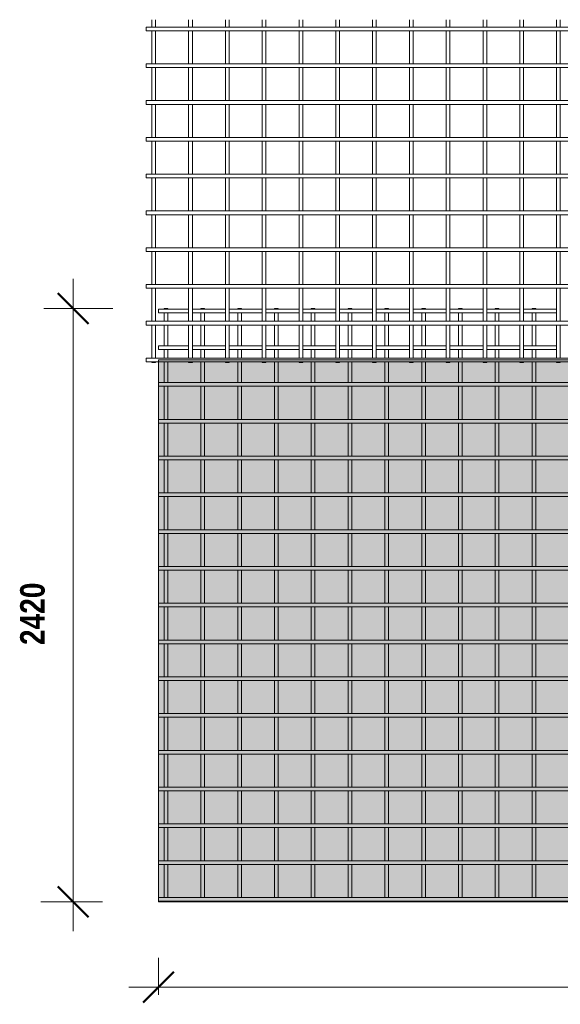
# Model space of a CAD drawing. Header units: millimetres. Extents: x -1089 to 8233, y -667 to 3349.
# Tile 1 of 5: x -1089 to 1114, y -667 to 3349. Entities that reach past the tile are written whole.
import ezdxf

# ---------------------------------------------------------------- set-up
doc = ezdxf.new("R2010")
doc.units = ezdxf.units.MM
for name, color, linetype, lineweight in [('A-ANNO-DIMS', 211, 'Continuous', 9), ('A-ANNO-DIMS-50', 211, 'Continuous', 9), ('A-DETL-GENF', 92, 'Continuous', 18), ('A-DETL-THIN', 151, 'Continuous', 18), ('A-GENM', 13, 'Continuous', 18)]:
    doc.layers.add(name, color=color, linetype=linetype, lineweight=lineweight)
doc.styles.add('TechnicBold', font='techb___.ttf', dxfattribs={"height": 100})
doc.dimstyles.new('Technic_-_DiagonalSlash', dxfattribs={"dimscale": 304.8, "dimtxt": 134.269535, "dimasz": 0.410105, "dimexe": 0.393701, "dimexo": 0.82021, "dimgap": 0.287073, "dimtad": 1, "dimdec": 0, "dimzin": 0, "dimdsep": 46, "dimtxsty": 'TechnicBold', "dimblk1": 'OBLIQUE', "dimblk2": 'OBLIQUE', "dimsah": 1, "dimcen": 0.09, "dimdle": 0.393701, "dimazin": 0, "dimtfac": 1, "dimtdec": 4, "dimtix": 1, "dimtmove": 0, "dimatfit": 3, "dimfxl": 1, "dimtvp": 1, "dimtfill": 1, "dimtolj": 1, "dimtzin": 0, "dimarcsym": 2})

# ---------------------------------------------------------------- blocks, each defined once
blk = doc.blocks.new('United Steel 661 Large Mesh - United Steel 661 Large Mesh-275914-Level 1')
at = {"layer": 'A-GENM'}
for p, q in [((-6036.6, 0), (-6036.6, -2.8)), ((-6021.6, 0), (-6036.6, 0)), ((-6021.6, -2.8), (-6021.6, 0)), ((-5886.6, 0), (-5886.6, -2.8)), ((-5871.6, 0), (-5886.6, 0)), ((-5871.6, -2.8), (-5871.6, 0)), ((-5736.6, 0), (-5736.6, -2.8)), ((-5721.6, 0), (-5736.6, 0)), ((-5721.6, -2.8), (-5721.6, 0)), ((-5586.7, 0), (-5586.7, -2.8)), ((-5571.7, 0), (-5586.7, 0)), ((-5571.7, -2.8), (-5571.7, 0)), ((-5436.7, 0), (-5436.7, -2.8)), ((-5421.7, 0), (-5436.7, 0)), ((-5421.7, -2.8), (-5421.7, 0)), ((-5286.7, 0), (-5286.7, -2.8)), ((-5271.7, 0), (-5286.7, 0)), ((-5271.7, -2.8), (-5271.7, 0)), ((-5136.7, 0), (-5136.7, -2.8)), ((-5121.7, 0), (-5136.7, 0)), ((-5121.7, -2.8), (-5121.7, 0)), ((-4986.7, 0), (-4986.7, -2.8)), ((-4971.7, 0), (-4986.7, 0)), ((-4971.7, -2.8), (-4971.7, 0)), ((-4836.7, 0), (-4836.7, -2.8)), ((-4821.7, 0), (-4836.7, 0)), ((-4821.7, -2.8), (-4821.7, 0)), ((-4686.8, 0), (-4686.8, -2.8)), ((-4671.8, 0), (-4686.8, 0)), ((-4671.8, -2.8), (-4671.8, 0)), ((-4536.8, 0), (-4536.8, -2.8)), ((-4521.8, 0), (-4536.8, 0)), ((-4521.8, -2.8), (-4521.8, 0)), ((-5936.6, -2.8), (-6060, -2.8)), ((-6060, -2.8), (-6060, -17.8)), ((-6060, -17.8), (-5936.6, -17.8)), ((-6036.6, -17.8), (-6036.6, -52.6)), ((-6021.6, -52.6), (-6021.6, -17.8)), ((-5786.6, -2.8), (-5921.3, -2.8)), ((-5921.3, -17.8), (-5786.6, -17.8)), ((-5886.6, -17.7), (-5886.6, -52.7)), ((-5871.6, -52.7), (-5871.6, -17.7)), ((-5636.7, -2.8), (-5771.6, -2.8)), ((-5771.6, -17.8), (-5636.7, -17.8)), ((-5736.6, -17.7), (-5736.6, -52.7)), ((-5721.6, -52.7), (-5721.6, -17.7)), ((-5486.7, -2.8), (-5621.7, -2.8)), ((-5621.7, -17.8), (-5486.7, -17.8)), ((-5586.7, -17.7), (-5586.7, -52.7)), ((-5571.7, -52.7), (-5571.7, -17.7)), ((-5337.2, -2.8), (-5471.7, -2.8)), ((-5471.7, -17.8), (-5337.2, -17.8)), ((-5436.7, -17.7), (-5436.7, -52.7)), ((-5421.7, -52.7), (-5421.7, -17.7)), ((-5186.7, -2.8), (-5321.7, -2.8)), ((-5321.7, -17.8), (-5186.7, -17.8)), ((-5286.7, -17.7), (-5286.7, -52.7)), ((-5271.7, -52.7), (-5271.7, -17.7)), ((-5036.7, -2.8), (-5171.7, -2.8)), ((-5171.7, -17.8), (-5036.7, -17.8)), ((-5136.7, -17.7), (-5136.7, -52.7)), ((-5121.7, -52.7), (-5121.7, -17.7)), ((-4886.7, -2.8), (-5021.7, -2.8)), ((-5021.7, -17.8), (-4886.7, -17.8)), ((-4986.7, -17.7), (-4986.7, -52.7)), ((-4971.7, -52.7), (-4971.7, -17.7)), ((-4736.8, -2.8), (-4871.7, -2.8)), ((-4871.7, -17.8), (-4736.8, -17.8)), ((-4836.7, -17.7), (-4836.7, -52.7)), ((-4821.7, -52.7), (-4821.7, -17.7)), ((-4586.8, -2.8), (-4721.8, -2.8)), ((-4721.8, -17.8), (-4586.8, -17.8)), ((-4686.8, -17.7), (-4686.8, -52.7)), ((-4671.8, -52.7), (-4671.8, -17.7)), ((-4436.8, -2.8), (-4571.8, -2.8)), ((-4571.8, -17.8), (-4436.8, -17.8)), ((-4536.8, -17.7), (-4536.8, -52.7)), ((-4521.8, -52.7), (-4521.8, -17.7)), ((-6036.6, -67.6), (-6036.6, -152.7)), ((-6021.6, -152.7), (-6021.6, -67.6)), ((-5886.6, -67.6), (-5886.6, -152.7)), ((-5871.6, -152.7), (-5871.6, -67.6)), ((-5736.6, -67.6), (-5736.6, -152.8)), ((-5721.6, -152.8), (-5721.6, -67.6)), ((-5586.7, -67.6), (-5586.7, -152.8)), ((-5571.7, -152.8), (-5571.7, -67.6)), ((-5436.7, -67.6), (-5436.7, -152.8)), ((-5421.7, -152.8), (-5421.7, -67.6)), ((-5286.7, -67.6), (-5286.7, -152.8)), ((-5271.7, -152.8), (-5271.7, -67.6)), ((-5136.7, -67.6), (-5136.7, -152.8)), ((-5121.7, -152.8), (-5121.7, -67.6)), ((-4986.7, -67.6), (-4986.7, -152.8)), ((-4971.7, -152.8), (-4971.7, -67.6)), ((-4836.7, -67.6), (-4836.7, -152.8)), ((-4821.7, -152.8), (-4821.7, -67.6)), ((-4686.8, -67.6), (-4686.8, -152.8)), ((-4671.8, -152.8), (-4671.8, -67.6)), ((-4536.8, -67.6), (-4536.8, -152.8)), ((-4521.8, -152.8), (-4521.8, -67.6)), ((-5936.6, -152.7), (-6060, -152.7)), ((-6060, -152.7), (-6060, -167.7)), ((-5786.6, -152.7), (-5921.3, -152.7)), ((-5636.7, -152.7), (-5771.6, -152.7)), ((-5486.7, -152.7), (-5621.7, -152.7)), ((-5337.2, -152.7), (-5471.7, -152.7)), ((-5186.7, -152.7), (-5321.7, -152.7)), ((-5036.7, -152.7), (-5171.7, -152.7)), ((-4886.7, -152.7), (-5021.7, -152.7)), ((-4736.8, -152.7), (-4871.7, -152.7)), ((-4586.8, -152.7), (-4721.8, -152.7)), ((-4436.8, -152.7), (-4571.8, -152.7)), ((-6060, -167.7), (-5936.6, -167.7)), ((-6036.6, -167.7), (-6036.6, -202.6)), ((-6021.6, -202.6), (-6021.6, -167.7)), ((-5921.3, -167.7), (-5786.6, -167.7)), ((-5886.6, -167.7), (-5886.6, -202.6)), ((-5871.6, -202.6), (-5871.6, -167.7)), ((-5771.6, -167.7), (-5636.7, -167.7)), ((-5736.6, -167.7), (-5736.6, -202.6)), ((-5721.6, -202.6), (-5721.6, -167.7)), ((-5621.7, -167.7), (-5486.7, -167.7)), ((-5586.7, -167.7), (-5586.7, -202.7)), ((-5571.7, -202.7), (-5571.7, -167.7)), ((-5471.7, -167.7), (-5337.2, -167.7)), ((-5436.7, -167.7), (-5436.7, -202.7)), ((-5421.7, -202.7), (-5421.7, -167.7)), ((-5321.7, -167.7), (-5186.7, -167.7)), ((-5286.7, -167.7), (-5286.7, -202.7)), ((-5271.7, -202.7), (-5271.7, -167.7)), ((-5171.7, -167.7), (-5036.7, -167.7)), ((-5136.7, -167.7), (-5136.7, -202.7)), ((-5121.7, -202.7), (-5121.7, -167.7)), ((-5021.7, -167.7), (-4886.7, -167.7)), ((-4986.7, -167.7), (-4986.7, -202.7)), ((-4971.7, -202.7), (-4971.7, -167.7)), ((-4871.7, -167.7), (-4736.8, -167.7)), ((-4836.7, -167.7), (-4836.7, -202.7)), ((-4821.7, -202.7), (-4821.7, -167.7)), ((-4721.8, -167.7), (-4586.8, -167.7)), ((-4686.8, -167.7), (-4686.8, -202.7)), ((-4671.8, -202.7), (-4671.8, -167.7)), ((-4571.8, -167.7), (-4436.8, -167.7)), ((-4536.8, -167.7), (-4536.8, -202.7)), ((-4521.8, -202.7), (-4521.8, -167.7)), ((-6036.6, -217.6), (-6036.6, -302.7)), ((-6021.6, -302.7), (-6021.6, -217.6)), ((-5886.6, -217.6), (-5886.6, -302.7)), ((-5871.6, -302.7), (-5871.6, -217.6)), ((-5736.6, -217.6), (-5736.6, -302.7)), ((-5721.6, -302.7), (-5721.6, -217.6)), ((-5586.7, -217.6), (-5586.7, -302.7)), ((-5571.7, -302.7), (-5571.7, -217.6)), ((-5436.7, -217.6), (-5436.7, -302.8)), ((-5421.7, -302.8), (-5421.7, -217.6)), ((-5286.7, -217.6), (-5286.7, -302.8)), ((-5271.7, -302.8), (-5271.7, -217.6)), ((-5136.7, -217.6), (-5136.7, -302.8)), ((-5121.7, -302.8), (-5121.7, -217.6)), ((-4986.7, -217.6), (-4986.7, -302.8)), ((-4971.7, -302.8), (-4971.7, -217.6)), ((-4836.7, -217.6), (-4836.7, -302.8)), ((-4821.7, -302.8), (-4821.7, -217.6)), ((-4686.8, -217.6), (-4686.8, -302.8)), ((-4671.8, -302.8), (-4671.8, -217.6)), ((-4536.8, -217.6), (-4536.8, -302.8)), ((-4521.8, -302.8), (-4521.8, -217.6)), ((-250.1, -302.7), (-6060, -302.7)), ((-6060, -302.7), (-6060, -317.7)), ((-6060, -317.7), (-250.1, -317.7)), ((-6036.6, -317.7), (-6036.6, -452.7)), ((-6021.6, -452.7), (-6021.6, -317.7)), ((-5886.6, -317.7), (-5886.6, -452.7)), ((-5871.6, -452.7), (-5871.6, -317.7)), ((-5736.6, -317.7), (-5736.6, -452.7)), ((-5721.6, -452.7), (-5721.6, -317.7)), ((-5586.7, -317.7), (-5586.7, -452.7)), ((-5571.7, -452.7), (-5571.7, -317.7)), ((-5436.7, -317.7), (-5436.7, -452.7)), ((-5421.7, -452.7), (-5421.7, -317.7)), ((-5286.7, -317.7), (-5286.7, -452.7)), ((-5271.7, -452.7), (-5271.7, -317.7)), ((-5136.7, -317.7), (-5136.7, -452.8)), ((-5121.7, -452.8), (-5121.7, -317.7)), ((-4986.7, -317.7), (-4986.7, -452.8)), ((-4971.7, -452.8), (-4971.7, -317.7)), ((-4836.7, -317.7), (-4836.7, -452.8)), ((-4821.7, -452.8), (-4821.7, -317.7)), ((-4686.8, -317.7), (-4686.8, -452.8)), ((-4671.8, -452.8), (-4671.8, -317.7)), ((-4536.8, -317.7), (-4536.8, -452.8)), ((-4521.8, -452.8), (-4521.8, -317.7)), ((-250.1, -452.7), (-6060, -452.7)), ((-6060, -452.7), (-6060, -467.7)), ((-6060, -467.7), (-250.1, -467.7)), ((-6036.6, -467.7), (-6036.6, -602.7)), ((-6021.6, -602.7), (-6021.6, -467.7)), ((-5886.6, -467.7), (-5886.6, -602.7)), ((-5871.6, -602.7), (-5871.6, -467.7)), ((-5736.6, -467.7), (-5736.6, -602.7)), ((-5721.6, -602.7), (-5721.6, -467.7)), ((-5586.7, -467.7), (-5586.7, -602.7)), ((-5571.7, -602.7), (-5571.7, -467.7)), ((-5436.7, -467.7), (-5436.7, -602.7)), ((-5421.7, -602.7), (-5421.7, -467.7)), ((-5286.7, -467.7), (-5286.7, -602.7)), ((-5271.7, -602.7), (-5271.7, -467.7)), ((-5136.7, -467.7), (-5136.7, -602.7)), ((-5121.7, -602.7), (-5121.7, -467.7)), ((-4986.7, -467.7), (-4986.7, -602.7)), ((-4971.7, -602.7), (-4971.7, -467.7)), ((-4836.7, -467.7), (-4836.7, -602.8)), ((-4821.7, -602.8), (-4821.7, -467.7)), ((-4686.8, -467.7), (-4686.8, -602.8)), ((-4671.8, -602.8), (-4671.8, -467.7)), ((-4536.8, -467.7), (-4536.8, -602.8)), ((-4521.8, -602.8), (-4521.8, -467.7)), ((-250.1, -602.7), (-6060, -602.7)), ((-6060, -602.7), (-6060, -617.7)), ((-6060, -617.7), (-250.1, -617.7)), ((-6036.6, -617.7), (-6036.6, -752.7)), ((-6021.6, -752.7), (-6021.6, -617.7)), ((-5886.6, -617.7), (-5886.6, -752.7)), ((-5871.6, -752.7), (-5871.6, -617.7)), ((-5736.6, -617.7), (-5736.6, -752.7)), ((-5721.6, -752.7), (-5721.6, -617.7)), ((-5586.7, -617.7), (-5586.7, -752.7)), ((-5571.7, -752.7), (-5571.7, -617.7)), ((-5436.7, -617.7), (-5436.7, -752.7)), ((-5421.7, -752.7), (-5421.7, -617.7)), ((-5286.7, -617.7), (-5286.7, -752.7)), ((-5271.7, -752.7), (-5271.7, -617.7)), ((-5136.7, -617.7), (-5136.7, -752.7)), ((-5121.7, -752.7), (-5121.7, -617.7)), ((-4986.7, -617.7), (-4986.7, -752.7)), ((-4971.7, -752.7), (-4971.7, -617.7)), ((-4836.7, -617.6), (-4836.7, -752.7)), ((-4821.7, -752.7), (-4821.7, -617.6)), ((-4686.8, -617.6), (-4686.8, -752.7)), ((-4671.8, -752.7), (-4671.8, -617.6)), ((-4536.8, -617.6), (-4536.8, -752.8)), ((-4521.8, -752.8), (-4521.8, -617.6)), ((-250.1, -752.7), (-6060, -752.7)), ((-6060, -752.7), (-6060, -767.7)), ((-6060, -767.7), (-250.1, -767.7)), ((-6036.6, -767.7), (-6036.6, -902.7)), ((-6021.6, -902.7), (-6021.6, -767.7)), ((-5886.6, -767.7), (-5886.6, -902.7)), ((-5871.6, -902.7), (-5871.6, -767.7)), ((-5736.6, -767.7), (-5736.6, -902.7)), ((-5721.6, -902.7), (-5721.6, -767.7)), ((-5586.7, -767.7), (-5586.7, -902.7)), ((-5571.7, -902.7), (-5571.7, -767.7)), ((-5436.7, -767.7), (-5436.7, -902.7)), ((-5421.7, -902.7), (-5421.7, -767.7)), ((-5286.7, -767.7), (-5286.7, -902.7)), ((-5271.7, -902.7), (-5271.7, -767.7)), ((-5136.7, -767.6), (-5136.7, -902.7)), ((-5121.7, -902.7), (-5121.7, -767.6)), ((-4986.7, -767.6), (-4986.7, -902.7)), ((-4971.7, -902.7), (-4971.7, -767.6)), ((-4836.7, -767.6), (-4836.7, -902.7)), ((-4821.7, -902.7), (-4821.7, -767.6)), ((-4686.8, -767.6), (-4686.8, -902.7)), ((-4671.8, -902.7), (-4671.8, -767.6)), ((-4536.8, -767.6), (-4536.8, -902.7)), ((-4521.8, -902.7), (-4521.8, -767.6)), ((-250.1, -902.7), (-6060, -902.7)), ((-6060, -902.7), (-6060, -917.7)), ((-6060, -917.7), (-250.1, -917.7)), ((-6036.6, -917.7), (-6036.6, -1052.7)), ((-6021.6, -1052.7), (-6021.6, -917.7)), ((-5886.6, -917.7), (-5886.6, -1052.7)), ((-5871.6, -1052.7), (-5871.6, -917.7)), ((-5736.6, -917.7), (-5736.6, -1052.7)), ((-5721.6, -1052.7), (-5721.6, -917.7)), ((-5586.7, -917.7), (-5586.7, -1052.7)), ((-5571.7, -1052.7), (-5571.7, -917.7)), ((-5436.7, -917.6), (-5436.7, -1052.7)), ((-5421.7, -1052.7), (-5421.7, -917.6)), ((-5286.7, -917.6), (-5286.7, -1052.7)), ((-5271.7, -1052.7), (-5271.7, -917.6)), ((-5136.7, -917.6), (-5136.7, -1052.7)), ((-5121.7, -1052.7), (-5121.7, -917.6)), ((-4986.7, -917.6), (-4986.7, -1052.7)), ((-4971.7, -1052.7), (-4971.7, -917.6)), ((-4836.7, -917.6), (-4836.7, -1052.7)), ((-4821.7, -1052.7), (-4821.7, -917.6)), ((-4686.8, -917.6), (-4686.8, -1052.7)), ((-4671.8, -1052.7), (-4671.8, -917.6)), ((-4536.8, -917.6), (-4536.8, -1052.7)), ((-4521.8, -1052.7), (-4521.8, -917.6)), ((-250.1, -1052.7), (-6060, -1052.7)), ((-6060, -1052.7), (-6060, -1067.7)), ((-6060, -1067.7), (-250.1, -1067.7)), ((-6036.6, -1067.7), (-6036.6, -1202.6)), ((-6021.6, -1202.6), (-6021.6, -1067.7)), ((-5886.6, -1067.7), (-5886.6, -1202.7)), ((-5871.6, -1202.7), (-5871.6, -1067.7)), ((-5736.6, -1067.6), (-5736.6, -1202.7)), ((-5721.6, -1202.7), (-5721.6, -1067.6)), ((-5586.7, -1067.6), (-5586.7, -1202.7)), ((-5571.7, -1202.7), (-5571.7, -1067.6)), ((-5436.7, -1067.6), (-5436.7, -1202.7)), ((-5421.7, -1202.7), (-5421.7, -1067.6)), ((-5286.7, -1067.6), (-5286.7, -1202.7)), ((-5271.7, -1202.7), (-5271.7, -1067.6)), ((-5136.7, -1067.6), (-5136.7, -1202.7)), ((-5121.7, -1202.7), (-5121.7, -1067.6)), ((-4986.7, -1067.6), (-4986.7, -1202.7)), ((-4971.7, -1202.7), (-4971.7, -1067.6)), ((-4836.7, -1067.6), (-4836.7, -1202.7)), ((-4821.7, -1202.7), (-4821.7, -1067.6)), ((-4686.8, -1067.6), (-4686.8, -1202.7)), ((-4671.8, -1202.7), (-4671.8, -1067.6)), ((-4536.8, -1067.6), (-4536.8, -1202.7)), ((-4521.8, -1202.7), (-4521.8, -1067.6)), ((-250.1, -1202.6), (-6060, -1202.6)), ((-6060, -1202.6), (-6060, -1217.6)), ((-6060, -1217.6), (-250.1, -1217.6)), ((-6036.6, -1217.6), (-6036.6, -1352.6)), ((-6021.6, -1352.6), (-6021.6, -1217.6)), ((-5886.6, -1217.6), (-5886.6, -1352.6)), ((-5871.6, -1352.6), (-5871.6, -1217.6)), ((-5736.6, -1217.6), (-5736.6, -1352.6)), ((-5721.6, -1352.6), (-5721.6, -1217.6)), ((-5586.7, -1217.6), (-5586.7, -1352.7)), ((-5571.7, -1352.7), (-5571.7, -1217.6)), ((-5436.7, -1217.6), (-5436.7, -1352.7)), ((-5421.7, -1352.7), (-5421.7, -1217.6)), ((-5286.7, -1217.6), (-5286.7, -1352.7)), ((-5271.7, -1352.7), (-5271.7, -1217.6)), ((-5136.7, -1217.6), (-5136.7, -1352.7)), ((-5121.7, -1352.7), (-5121.7, -1217.6)), ((-4986.7, -1217.6), (-4986.7, -1352.7)), ((-4971.7, -1352.7), (-4971.7, -1217.6)), ((-4836.7, -1217.6), (-4836.7, -1352.7)), ((-4821.7, -1352.7), (-4821.7, -1217.6)), ((-4686.8, -1217.6), (-4686.8, -1352.7)), ((-4671.8, -1352.7), (-4671.8, -1217.6)), ((-4536.8, -1217.6), (-4536.8, -1352.7)), ((-4521.8, -1352.7), (-4521.8, -1217.6)), ((-250.1, -1352.6), (-6060, -1352.6)), ((-6060, -1352.6), (-6060, -1367.6)), ((-6060, -1367.6), (-250.1, -1367.6)), ((-6036.6, -1367.6), (-6036.6, -1502.6)), ((-6021.6, -1502.6), (-6021.6, -1367.6)), ((-5886.6, -1367.6), (-5886.6, -1502.6)), ((-5871.6, -1502.6), (-5871.6, -1367.6)), ((-5736.6, -1367.6), (-5736.6, -1502.6)), ((-5721.6, -1502.6), (-5721.6, -1367.6)), ((-5586.7, -1367.6), (-5586.7, -1502.6)), ((-5571.7, -1502.6), (-5571.7, -1367.6)), ((-5436.7, -1367.6), (-5436.7, -1502.6)), ((-5421.7, -1502.6), (-5421.7, -1367.6)), ((-5286.7, -1367.6), (-5286.7, -1502.7)), ((-5271.7, -1502.7), (-5271.7, -1367.6)), ((-5136.7, -1367.6), (-5136.7, -1502.7)), ((-5121.7, -1502.7), (-5121.7, -1367.6)), ((-4986.7, -1367.6), (-4986.7, -1502.7)), ((-4971.7, -1502.7), (-4971.7, -1367.6)), ((-4836.7, -1367.6), (-4836.7, -1502.7)), ((-4821.7, -1502.7), (-4821.7, -1367.6)), ((-4686.8, -1367.6), (-4686.8, -1502.7)), ((-4671.8, -1502.7), (-4671.8, -1367.6)), ((-4536.8, -1367.6), (-4536.8, -1502.7)), ((-4521.8, -1502.7), (-4521.8, -1367.6)), ((-250.1, -1502.6), (-6060, -1502.6)), ((-6060, -1502.6), (-6060, -1517.6)), ((-6060, -1517.6), (-250.1, -1517.6)), ((-6036.6, -1517.6), (-6036.6, -1652.6)), ((-6021.6, -1652.6), (-6021.6, -1517.6)), ((-5886.6, -1517.6), (-5886.6, -1652.6)), ((-5871.6, -1652.6), (-5871.6, -1517.6)), ((-5736.6, -1517.6), (-5736.6, -1652.6)), ((-5721.6, -1652.6), (-5721.6, -1517.6)), ((-5586.7, -1517.6), (-5586.7, -1652.6)), ((-5571.7, -1652.6), (-5571.7, -1517.6)), ((-5436.7, -1517.6), (-5436.7, -1652.6)), ((-5421.7, -1652.6), (-5421.7, -1517.6)), ((-5286.7, -1517.6), (-5286.7, -1652.6)), ((-5271.7, -1652.6), (-5271.7, -1517.6)), ((-5136.7, -1517.6), (-5136.7, -1652.6)), ((-5121.7, -1652.6), (-5121.7, -1517.6)), ((-4986.7, -1517.6), (-4986.7, -1652.7)), ((-4971.7, -1652.7), (-4971.7, -1517.6)), ((-4836.7, -1517.6), (-4836.7, -1652.7)), ((-4821.7, -1652.7), (-4821.7, -1517.6)), ((-4686.8, -1517.6), (-4686.8, -1652.7)), ((-4671.8, -1652.7), (-4671.8, -1517.6)), ((-4536.8, -1517.6), (-4536.8, -1652.7)), ((-4521.8, -1652.7), (-4521.8, -1517.6)), ((-250.1, -1652.6), (-6060, -1652.6)), ((-6060, -1652.6), (-6060, -1667.6)), ((-6060, -1667.6), (-250.1, -1667.6)), ((-6036.6, -1667.6), (-6036.6, -1802.6)), ((-6021.6, -1802.6), (-6021.6, -1667.6)), ((-5886.6, -1667.6), (-5886.6, -1802.6)), ((-5871.6, -1802.6), (-5871.6, -1667.6)), ((-5736.6, -1667.6), (-5736.6, -1802.6)), ((-5721.6, -1802.6), (-5721.6, -1667.6)), ((-5586.7, -1667.6), (-5586.7, -1802.6)), ((-5571.7, -1802.6), (-5571.7, -1667.6)), ((-5436.7, -1667.6), (-5436.7, -1802.6)), ((-5421.7, -1802.6), (-5421.7, -1667.6)), ((-5286.7, -1667.6), (-5286.7, -1802.6)), ((-5271.7, -1802.6), (-5271.7, -1667.6)), ((-5136.7, -1667.6), (-5136.7, -1802.6)), ((-5121.7, -1802.6), (-5121.7, -1667.6)), ((-4986.7, -1667.6), (-4986.7, -1802.6)), ((-4971.7, -1802.6), (-4971.7, -1667.6)), ((-4836.7, -1667.6), (-4836.7, -1802.6)), ((-4821.7, -1802.6), (-4821.7, -1667.6)), ((-4686.8, -1667.6), (-4686.8, -1802.7)), ((-4671.8, -1802.7), (-4671.8, -1667.6)), ((-4536.8, -1667.5), (-4536.8, -1802.7)), ((-4521.8, -1802.7), (-4521.8, -1667.5)), ((-250.1, -1802.6), (-6060, -1802.6)), ((-6060, -1802.6), (-6060, -1817.6)), ((-6060, -1817.6), (-250.1, -1817.6)), ((-6036.6, -1817.6), (-6036.6, -1952.6)), ((-6021.6, -1952.6), (-6021.6, -1817.6)), ((-5886.6, -1817.6), (-5886.6, -1952.6)), ((-5871.6, -1952.6), (-5871.6, -1817.6)), ((-5736.6, -1817.6), (-5736.6, -1952.6)), ((-5721.6, -1952.6), (-5721.6, -1817.6)), ((-5586.7, -1817.6), (-5586.7, -1952.6)), ((-5571.7, -1952.6), (-5571.7, -1817.6)), ((-5436.7, -1817.6), (-5436.7, -1952.6)), ((-5421.7, -1952.6), (-5421.7, -1817.6)), ((-5286.7, -1817.6), (-5286.7, -1952.6)), ((-5271.7, -1952.6), (-5271.7, -1817.6)), ((-5136.7, -1817.6), (-5136.7, -1952.6)), ((-5121.7, -1952.6), (-5121.7, -1817.6)), ((-4986.7, -1817.5), (-4986.7, -1952.6)), ((-4971.7, -1952.6), (-4971.7, -1817.5)), ((-4836.7, -1817.5), (-4836.7, -1952.6)), ((-4821.7, -1952.6), (-4821.7, -1817.5)), ((-4686.8, -1817.5), (-4686.8, -1952.6)), ((-4671.8, -1952.6), (-4671.8, -1817.5)), ((-4536.8, -1817.5), (-4536.8, -1952.6)), ((-4521.8, -1952.6), (-4521.8, -1817.5)), ((-250.1, -1952.6), (-6060, -1952.6)), ((-6060, -1952.6), (-6060, -1967.6)), ((-6060, -1967.6), (-250.1, -1967.6)), ((-6036.6, -1967.6), (-6036.6, -2102.6)), ((-6021.6, -2102.6), (-6021.6, -1967.6)), ((-5886.6, -1967.6), (-5886.6, -2102.6)), ((-5871.6, -2102.6), (-5871.6, -1967.6)), ((-5736.6, -1967.6), (-5736.6, -2102.6)), ((-5721.6, -2102.6), (-5721.6, -1967.6)), ((-5586.7, -1967.6), (-5586.7, -2102.6)), ((-5571.7, -2102.6), (-5571.7, -1967.6)), ((-5436.7, -1967.6), (-5436.7, -2102.6)), ((-5421.7, -2102.6), (-5421.7, -1967.6)), ((-5286.7, -1967.5), (-5286.7, -2102.6)), ((-5271.7, -2102.6), (-5271.7, -1967.5)), ((-5136.7, -1967.5), (-5136.7, -2102.6)), ((-5121.7, -2102.6), (-5121.7, -1967.5)), ((-4986.7, -1967.5), (-4986.7, -2102.6)), ((-4971.7, -2102.6), (-4971.7, -1967.5)), ((-4836.7, -1967.5), (-4836.7, -2102.6)), ((-4821.7, -2102.6), (-4821.7, -1967.5)), ((-4686.8, -1967.5), (-4686.8, -2102.6)), ((-4671.8, -2102.6), (-4671.8, -1967.5)), ((-4536.8, -1967.5), (-4536.8, -2102.6)), ((-4521.8, -2102.6), (-4521.8, -1967.5)), ((-250.1, -2102.6), (-6060, -2102.6)), ((-6060, -2102.6), (-6060, -2117.6)), ((-6060, -2117.6), (-250.1, -2117.6)), ((-6036.6, -2117.6), (-6036.6, -2252.6)), ((-6021.6, -2252.6), (-6021.6, -2117.6)), ((-5886.6, -2117.6), (-5886.6, -2252.6)), ((-5871.6, -2252.6), (-5871.6, -2117.6)), ((-5736.6, -2117.6), (-5736.6, -2252.6)), ((-5721.6, -2252.6), (-5721.6, -2117.6)), ((-5586.7, -2117.5), (-5586.7, -2252.6)), ((-5571.7, -2252.6), (-5571.7, -2117.5)), ((-5436.7, -2117.5), (-5436.7, -2252.6)), ((-5421.7, -2252.6), (-5421.7, -2117.5)), ((-5286.7, -2117.5), (-5286.7, -2252.6)), ((-5271.7, -2252.6), (-5271.7, -2117.5)), ((-5136.7, -2117.5), (-5136.7, -2252.6)), ((-5121.7, -2252.6), (-5121.7, -2117.5)), ((-4986.7, -2117.5), (-4986.7, -2252.6)), ((-4971.7, -2252.6), (-4971.7, -2117.5)), ((-4836.7, -2117.5), (-4836.7, -2252.6)), ((-4821.7, -2252.6), (-4821.7, -2117.5)), ((-4686.8, -2117.5), (-4686.8, -2252.6)), ((-4671.8, -2252.6), (-4671.8, -2117.5)), ((-4536.8, -2117.5), (-4536.8, -2252.6)), ((-4521.8, -2252.6), (-4521.8, -2117.5)), ((-250.1, -2252.6), (-6060, -2252.6)), ((-6060, -2252.6), (-6060, -2267.6)), ((-6060, -2267.6), (-250.1, -2267.6)), ((-6036.6, -2267.6), (-6036.6, -2402.5)), ((-6021.6, -2402.5), (-6021.6, -2267.6)), ((-5886.6, -2267.5), (-5886.6, -2402.5)), ((-5871.6, -2402.5), (-5871.6, -2267.5)), ((-5736.6, -2267.5), (-5736.6, -2402.6)), ((-5721.6, -2402.6), (-5721.6, -2267.5)), ((-5586.7, -2267.5), (-5586.7, -2402.6)), ((-5571.7, -2402.6), (-5571.7, -2267.5)), ((-5436.7, -2267.5), (-5436.7, -2402.6)), ((-5421.7, -2402.6), (-5421.7, -2267.5)), ((-5286.7, -2267.5), (-5286.7, -2402.6)), ((-5271.7, -2402.6), (-5271.7, -2267.5)), ((-5136.7, -2267.5), (-5136.7, -2402.6)), ((-5121.7, -2402.6), (-5121.7, -2267.5)), ((-4986.7, -2267.5), (-4986.7, -2402.6)), ((-4971.7, -2402.6), (-4971.7, -2267.5)), ((-4836.7, -2267.5), (-4836.7, -2402.6)), ((-4821.7, -2402.6), (-4821.7, -2267.5)), ((-4686.8, -2267.5), (-4686.8, -2402.6)), ((-4671.8, -2402.6), (-4671.8, -2267.5)), ((-4536.8, -2267.5), (-4536.8, -2402.6)), ((-4521.8, -2402.6), (-4521.8, -2267.5)), ((-250.1, -2402.5), (-6060, -2402.5)), ((-6060, -2402.5), (-6060, -2417.5)), ((-6060, -2417.5), (-250.1, -2417.5)), ((-6036.6, -2417.5), (-6036.6, -2420)), ((-6036.6, -2420), (-6021.6, -2420)), ((-6021.6, -2420), (-6021.6, -2417.5)), ((-5886.6, -2417.5), (-5886.6, -2420)), ((-5886.6, -2420), (-5871.6, -2420)), ((-5871.6, -2420), (-5871.6, -2417.5)), ((-5736.6, -2417.5), (-5736.6, -2420)), ((-5736.6, -2420), (-5721.6, -2420)), ((-5721.6, -2420), (-5721.6, -2417.5)), ((-5586.7, -2417.5), (-5586.7, -2420)), ((-5586.7, -2420), (-5571.7, -2420)), ((-5571.7, -2420), (-5571.7, -2417.5)), ((-5436.7, -2417.5), (-5436.7, -2420)), ((-5436.7, -2420), (-5421.7, -2420)), ((-5421.7, -2420), (-5421.7, -2417.5)), ((-5286.7, -2417.5), (-5286.7, -2420)), ((-5286.7, -2420), (-5271.7, -2420)), ((-5271.7, -2420), (-5271.7, -2417.5)), ((-5136.7, -2417.5), (-5136.7, -2420)), ((-5136.7, -2420), (-5121.7, -2420)), ((-5121.7, -2420), (-5121.7, -2417.5)), ((-4986.7, -2417.5), (-4986.7, -2420)), ((-4986.7, -2420), (-4971.7, -2420)), ((-4971.7, -2420), (-4971.7, -2417.5)), ((-4836.7, -2417.5), (-4836.7, -2420)), ((-4836.7, -2420), (-4821.7, -2420)), ((-4821.7, -2420), (-4821.7, -2417.5)), ((-4686.8, -2417.5), (-4686.8, -2420)), ((-4686.8, -2420), (-4671.8, -2420)), ((-4671.8, -2420), (-4671.8, -2417.5)), ((-4536.8, -2417.5), (-4536.8, -2420)), ((-4536.8, -2420), (-4521.8, -2420)), ((-4521.8, -2420), (-4521.8, -2417.5))]:
    blk.add_line(p, q, dxfattribs=at)
blk = doc.blocks.new('United Steel 661 Large Mesh - United Steel 661 Large Mesh-V1-Level 1')
at = {"layer": 'A-GENM'}
for p, q in [((-6036.6, -1022.4), (-6036.6, -1052.7)), ((-6021.6, -1052.7), (-6021.6, -1022.4)), ((-5886.6, -1022.4), (-5886.6, -1052.7)), ((-5871.6, -1052.7), (-5871.6, -1022.4)), ((-5736.6, -1022.4), (-5736.6, -1052.7)), ((-5721.6, -1052.7), (-5721.6, -1022.4)), ((-5586.7, -1022.4), (-5586.7, -1052.7)), ((-5571.7, -1052.7), (-5571.7, -1022.4)), ((-5436.7, -1022.4), (-5436.7, -1052.7)), ((-5421.7, -1052.7), (-5421.7, -1022.4)), ((-5286.7, -1022.4), (-5286.7, -1052.7)), ((-5271.7, -1052.7), (-5271.7, -1022.4)), ((-5136.7, -1022.4), (-5136.7, -1052.7)), ((-5121.7, -1052.7), (-5121.7, -1022.4)), ((-4986.7, -1022.4), (-4986.7, -1052.7)), ((-4971.7, -1052.7), (-4971.7, -1022.4)), ((-4836.7, -1022.4), (-4836.7, -1052.7)), ((-4821.7, -1052.7), (-4821.7, -1022.4)), ((-4686.8, -1022.4), (-4686.8, -1052.7)), ((-4671.8, -1052.7), (-4671.8, -1022.4)), ((-4536.8, -1022.4), (-4536.8, -1052.7)), ((-4521.8, -1052.7), (-4521.8, -1022.4)), ((-4386.8, -1022.4), (-4386.8, -1052.7)), ((-4371.8, -1052.7), (-4371.8, -1022.4)), ((0, -1052.7), (-6060, -1052.7)), ((-6060, -1052.7), (-6060, -1067.7)), ((-6060, -1067.7), (0, -1067.7)), ((-6036.6, -1067.7), (-6036.6, -1202.6)), ((-6021.6, -1202.6), (-6021.6, -1067.7)), ((-5886.6, -1067.7), (-5886.6, -1202.7)), ((-5871.6, -1202.7), (-5871.6, -1067.7)), ((-5736.6, -1067.6), (-5736.6, -1202.7)), ((-5721.6, -1202.7), (-5721.6, -1067.6)), ((-5586.7, -1067.6), (-5586.7, -1202.7)), ((-5571.7, -1202.7), (-5571.7, -1067.6)), ((-5436.7, -1067.6), (-5436.7, -1202.7)), ((-5421.7, -1202.7), (-5421.7, -1067.6)), ((-5286.7, -1067.6), (-5286.7, -1202.7)), ((-5271.7, -1202.7), (-5271.7, -1067.6)), ((-5136.7, -1067.6), (-5136.7, -1202.7)), ((-5121.7, -1202.7), (-5121.7, -1067.6)), ((-4986.7, -1067.6), (-4986.7, -1202.7)), ((-4971.7, -1202.7), (-4971.7, -1067.6)), ((-4836.7, -1067.6), (-4836.7, -1202.7)), ((-4821.7, -1202.7), (-4821.7, -1067.6)), ((-4686.8, -1067.6), (-4686.8, -1202.7)), ((-4671.8, -1202.7), (-4671.8, -1067.6)), ((-4536.8, -1067.6), (-4536.8, -1202.7)), ((-4521.8, -1202.7), (-4521.8, -1067.6)), ((-4386.8, -1067.6), (-4386.8, -1202.7)), ((-4371.8, -1202.7), (-4371.8, -1067.6)), ((0, -1202.6), (-6060, -1202.6)), ((-6060, -1202.6), (-6060, -1217.6)), ((-6060, -1217.6), (0, -1217.6)), ((-6036.6, -1217.6), (-6036.6, -1352.6)), ((-6021.6, -1352.6), (-6021.6, -1217.6)), ((-5886.6, -1217.6), (-5886.6, -1352.6)), ((-5871.6, -1352.6), (-5871.6, -1217.6)), ((-5736.6, -1217.6), (-5736.6, -1352.6)), ((-5721.6, -1352.6), (-5721.6, -1217.6)), ((-5586.7, -1217.6), (-5586.7, -1352.7)), ((-5571.7, -1352.7), (-5571.7, -1217.6)), ((-5436.7, -1217.6), (-5436.7, -1352.7)), ((-5421.7, -1352.7), (-5421.7, -1217.6)), ((-5286.7, -1217.6), (-5286.7, -1352.7)), ((-5271.7, -1352.7), (-5271.7, -1217.6)), ((-5136.7, -1217.6), (-5136.7, -1352.7)), ((-5121.7, -1352.7), (-5121.7, -1217.6)), ((-4986.7, -1217.6), (-4986.7, -1352.7)), ((-4971.7, -1352.7), (-4971.7, -1217.6)), ((-4836.7, -1217.6), (-4836.7, -1352.7)), ((-4821.7, -1352.7), (-4821.7, -1217.6)), ((-4686.8, -1217.6), (-4686.8, -1352.7)), ((-4671.8, -1352.7), (-4671.8, -1217.6)), ((-4536.8, -1217.6), (-4536.8, -1352.7)), ((-4521.8, -1352.7), (-4521.8, -1217.6)), ((-4386.8, -1217.6), (-4386.8, -1352.7)), ((-4371.8, -1352.7), (-4371.8, -1217.6)), ((-2049.4, -1352.6), (-6060, -1352.6)), ((-6060, -1352.6), (-6060, -1367.6)), ((-6060, -1367.6), (-2064.1, -1367.6)), ((-6036.6, -1367.6), (-6036.6, -1502.6)), ((-6021.6, -1502.6), (-6021.6, -1367.6)), ((-5886.6, -1367.6), (-5886.6, -1502.6)), ((-5871.6, -1502.6), (-5871.6, -1367.6)), ((-5736.6, -1367.6), (-5736.6, -1502.6)), ((-5721.6, -1502.6), (-5721.6, -1367.6)), ((-5586.7, -1367.6), (-5586.7, -1502.6)), ((-5571.7, -1502.6), (-5571.7, -1367.6)), ((-5436.7, -1367.6), (-5436.7, -1502.6)), ((-5421.7, -1502.6), (-5421.7, -1367.6)), ((-5286.7, -1367.6), (-5286.7, -1502.7)), ((-5271.7, -1502.7), (-5271.7, -1367.6)), ((-5136.7, -1367.6), (-5136.7, -1502.7)), ((-5121.7, -1502.7), (-5121.7, -1367.6)), ((-4986.7, -1367.6), (-4986.7, -1502.7)), ((-4971.7, -1502.7), (-4971.7, -1367.6)), ((-4836.7, -1367.6), (-4836.7, -1502.7)), ((-4821.7, -1502.7), (-4821.7, -1367.6)), ((-4686.8, -1367.6), (-4686.8, -1502.7)), ((-4671.8, -1502.7), (-4671.8, -1367.6)), ((-4536.8, -1367.6), (-4536.8, -1502.7)), ((-4521.8, -1502.7), (-4521.8, -1367.6)), ((-4386.8, -1367.6), (-4386.8, -1502.7)), ((-4371.8, -1502.7), (-4371.8, -1367.6)), ((-2135.9, -1502.6), (-6060, -1502.6)), ((-6060, -1502.6), (-6060, -1517.6)), ((-6060, -1517.6), (-2139.4, -1517.6)), ((-6036.6, -1517.6), (-6036.6, -1652.6)), ((-6021.6, -1652.6), (-6021.6, -1517.6)), ((-5886.6, -1517.6), (-5886.6, -1652.6)), ((-5871.6, -1652.6), (-5871.6, -1517.6)), ((-5736.6, -1517.6), (-5736.6, -1652.6)), ((-5721.6, -1652.6), (-5721.6, -1517.6)), ((-5586.7, -1517.6), (-5586.7, -1652.6)), ((-5571.7, -1652.6), (-5571.7, -1517.6)), ((-5436.7, -1517.6), (-5436.7, -1652.6)), ((-5421.7, -1652.6), (-5421.7, -1517.6)), ((-5286.7, -1517.6), (-5286.7, -1652.6)), ((-5271.7, -1652.6), (-5271.7, -1517.6)), ((-5136.7, -1517.6), (-5136.7, -1652.6)), ((-5121.7, -1652.6), (-5121.7, -1517.6)), ((-4986.7, -1517.6), (-4986.7, -1652.7)), ((-4971.7, -1652.7), (-4971.7, -1517.6)), ((-4836.7, -1517.6), (-4836.7, -1652.7)), ((-4821.7, -1652.7), (-4821.7, -1517.6)), ((-4686.8, -1517.6), (-4686.8, -1652.7)), ((-4671.8, -1652.7), (-4671.8, -1517.6)), ((-4536.8, -1517.6), (-4536.8, -1652.7)), ((-4521.8, -1652.7), (-4521.8, -1517.6)), ((-4386.8, -1517.6), (-4386.8, -1652.7)), ((-4371.8, -1652.7), (-4371.8, -1517.6)), ((-2131.8, -1652.6), (-6060, -1652.6)), ((-6060, -1652.6), (-6060, -1667.6)), ((-6060, -1667.6), (-2127.2, -1667.6)), ((-6036.6, -1667.6), (-6036.6, -1802.6)), ((-6021.6, -1802.6), (-6021.6, -1667.6)), ((-5886.6, -1667.6), (-5886.6, -1802.6)), ((-5871.6, -1802.6), (-5871.6, -1667.6)), ((-5736.6, -1667.6), (-5736.6, -1802.6)), ((-5721.6, -1802.6), (-5721.6, -1667.6)), ((-5586.7, -1667.6), (-5586.7, -1802.6)), ((-5571.7, -1802.6), (-5571.7, -1667.6)), ((-5436.7, -1667.6), (-5436.7, -1802.6)), ((-5421.7, -1802.6), (-5421.7, -1667.6)), ((-5286.7, -1667.6), (-5286.7, -1802.6)), ((-5271.7, -1802.6), (-5271.7, -1667.6)), ((-5136.7, -1667.6), (-5136.7, -1802.6)), ((-5121.7, -1802.6), (-5121.7, -1667.6)), ((-4986.7, -1667.6), (-4986.7, -1802.6)), ((-4971.7, -1802.6), (-4971.7, -1667.6)), ((-4836.7, -1667.6), (-4836.7, -1802.6)), ((-4821.7, -1802.6), (-4821.7, -1667.6)), ((-4686.8, -1667.6), (-4686.8, -1802.7)), ((-4671.8, -1802.7), (-4671.8, -1667.6)), ((-4536.8, -1667.5), (-4536.8, -1802.7)), ((-4521.8, -1802.7), (-4521.8, -1667.5)), ((-4386.8, -1667.5), (-4386.8, -1802.7)), ((-4371.8, -1802.7), (-4371.8, -1667.5)), ((-2032.7, -1802.6), (-6060, -1802.6)), ((-6060, -1802.6), (-6060, -1817.6)), ((-6060, -1817.6), (-2014.4, -1817.6)), ((-6036.6, -1817.6), (-6036.6, -1952.6)), ((-6021.6, -1952.6), (-6021.6, -1817.6)), ((-5886.6, -1817.6), (-5886.6, -1952.6)), ((-5871.6, -1952.6), (-5871.6, -1817.6)), ((-5736.6, -1817.6), (-5736.6, -1952.6)), ((-5721.6, -1952.6), (-5721.6, -1817.6)), ((-5586.7, -1817.6), (-5586.7, -1952.6)), ((-5571.7, -1952.6), (-5571.7, -1817.6)), ((-5436.7, -1817.6), (-5436.7, -1952.6)), ((-5421.7, -1952.6), (-5421.7, -1817.6)), ((-5286.7, -1817.6), (-5286.7, -1952.6)), ((-5271.7, -1952.6), (-5271.7, -1817.6)), ((-5136.7, -1817.6), (-5136.7, -1952.6)), ((-5121.7, -1952.6), (-5121.7, -1817.6)), ((-4986.7, -1817.5), (-4986.7, -1952.6)), ((-4971.7, -1952.6), (-4971.7, -1817.5)), ((-4836.7, -1817.5), (-4836.7, -1952.6)), ((-4821.7, -1952.6), (-4821.7, -1817.5)), ((-4686.8, -1817.5), (-4686.8, -1952.6)), ((-4671.8, -1952.6), (-4671.8, -1817.5)), ((-4536.8, -1817.5), (-4536.8, -1952.6)), ((-4521.8, -1952.6), (-4521.8, -1817.5)), ((-4386.8, -1817.5), (-4386.8, -1952.7)), ((-4371.8, -1952.7), (-4371.8, -1817.5)), ((0, -1952.6), (-6060, -1952.6)), ((-6060, -1952.6), (-6060, -1967.6)), ((-6060, -1967.6), (0, -1967.6)), ((-6036.6, -1967.6), (-6036.6, -2102.6)), ((-6021.6, -2102.6), (-6021.6, -1967.6)), ((-5886.6, -1967.6), (-5886.6, -2102.6)), ((-5871.6, -2102.6), (-5871.6, -1967.6)), ((-5736.6, -1967.6), (-5736.6, -2102.6)), ((-5721.6, -2102.6), (-5721.6, -1967.6)), ((-5586.7, -1967.6), (-5586.7, -2102.6)), ((-5571.7, -2102.6), (-5571.7, -1967.6)), ((-5436.7, -1967.6), (-5436.7, -2102.6)), ((-5421.7, -2102.6), (-5421.7, -1967.6)), ((-5286.7, -1967.5), (-5286.7, -2102.6)), ((-5271.7, -2102.6), (-5271.7, -1967.5)), ((-5136.7, -1967.5), (-5136.7, -2102.6)), ((-5121.7, -2102.6), (-5121.7, -1967.5)), ((-4986.7, -1967.5), (-4986.7, -2102.6)), ((-4971.7, -2102.6), (-4971.7, -1967.5)), ((-4836.7, -1967.5), (-4836.7, -2102.6)), ((-4821.7, -2102.6), (-4821.7, -1967.5)), ((-4686.8, -1967.5), (-4686.8, -2102.6)), ((-4671.8, -2102.6), (-4671.8, -1967.5)), ((-4536.8, -1967.5), (-4536.8, -2102.6)), ((-4521.8, -2102.6), (-4521.8, -1967.5)), ((-4386.8, -1967.5), (-4386.8, -2102.6)), ((-4371.8, -2102.6), (-4371.8, -1967.5)), ((0, -2102.6), (-6060, -2102.6)), ((-6060, -2102.6), (-6060, -2117.6)), ((-6060, -2117.6), (0, -2117.6)), ((-6036.6, -2117.6), (-6036.6, -2252.6)), ((-6021.6, -2252.6), (-6021.6, -2117.6)), ((-5886.6, -2117.6), (-5886.6, -2252.6)), ((-5871.6, -2252.6), (-5871.6, -2117.6)), ((-5736.6, -2117.6), (-5736.6, -2252.6)), ((-5721.6, -2252.6), (-5721.6, -2117.6)), ((-5586.7, -2117.5), (-5586.7, -2252.6)), ((-5571.7, -2252.6), (-5571.7, -2117.5)), ((-5436.7, -2117.5), (-5436.7, -2252.6)), ((-5421.7, -2252.6), (-5421.7, -2117.5)), ((-5286.7, -2117.5), (-5286.7, -2252.6)), ((-5271.7, -2252.6), (-5271.7, -2117.5)), ((-5136.7, -2117.5), (-5136.7, -2252.6)), ((-5121.7, -2252.6), (-5121.7, -2117.5)), ((-4986.7, -2117.5), (-4986.7, -2252.6)), ((-4971.7, -2252.6), (-4971.7, -2117.5)), ((-4836.7, -2117.5), (-4836.7, -2252.6)), ((-4821.7, -2252.6), (-4821.7, -2117.5)), ((-4686.8, -2117.5), (-4686.8, -2252.6)), ((-4671.8, -2252.6), (-4671.8, -2117.5)), ((-4536.8, -2117.5), (-4536.8, -2252.6)), ((-4521.8, -2252.6), (-4521.8, -2117.5)), ((-4386.8, -2117.5), (-4386.8, -2252.6)), ((-4371.8, -2252.6), (-4371.8, -2117.5)), ((0, -2252.6), (-6060, -2252.6)), ((-6060, -2252.6), (-6060, -2267.6)), ((-6060, -2267.6), (0, -2267.6)), ((-6036.6, -2267.6), (-6036.6, -2402.5)), ((-6021.6, -2402.5), (-6021.6, -2267.6)), ((-5886.6, -2267.5), (-5886.6, -2402.5)), ((-5871.6, -2402.5), (-5871.6, -2267.5)), ((-5736.6, -2267.5), (-5736.6, -2402.6)), ((-5721.6, -2402.6), (-5721.6, -2267.5)), ((-5586.7, -2267.5), (-5586.7, -2402.6)), ((-5571.7, -2402.6), (-5571.7, -2267.5)), ((-5436.7, -2267.5), (-5436.7, -2402.6)), ((-5421.7, -2402.6), (-5421.7, -2267.5)), ((-5286.7, -2267.5), (-5286.7, -2402.6)), ((-5271.7, -2402.6), (-5271.7, -2267.5)), ((-5136.7, -2267.5), (-5136.7, -2402.6)), ((-5121.7, -2402.6), (-5121.7, -2267.5)), ((-4986.7, -2267.5), (-4986.7, -2402.6)), ((-4971.7, -2402.6), (-4971.7, -2267.5)), ((-4836.7, -2267.5), (-4836.7, -2402.6)), ((-4821.7, -2402.6), (-4821.7, -2267.5)), ((-4686.8, -2267.5), (-4686.8, -2402.6)), ((-4671.8, -2402.6), (-4671.8, -2267.5)), ((-4536.8, -2267.5), (-4536.8, -2402.6)), ((-4521.8, -2402.6), (-4521.8, -2267.5)), ((-4386.8, -2267.5), (-4386.8, -2402.6)), ((-4371.8, -2402.6), (-4371.8, -2267.5)), ((0, -2402.5), (-6060, -2402.5)), ((-6060, -2402.5), (-6060, -2417.5)), ((-6060, -2417.5), (-6010, -2417.5)), ((-6036.6, -2417.5), (-6036.6, -2420)), ((-6036.6, -2420), (-6021.6, -2420)), ((-6021.6, -2420), (-6021.6, -2417.5)), ((-6010, -2417.5), (-200.1, -2417.5)), ((-5886.6, -2417.5), (-5886.6, -2420)), ((-5886.6, -2420), (-5871.6, -2420)), ((-5871.6, -2420), (-5871.6, -2417.5)), ((-5736.6, -2417.5), (-5736.6, -2420)), ((-5736.6, -2420), (-5721.6, -2420)), ((-5721.6, -2420), (-5721.6, -2417.5)), ((-5586.7, -2417.5), (-5586.7, -2420)), ((-5586.7, -2420), (-5571.7, -2420)), ((-5571.7, -2420), (-5571.7, -2417.5)), ((-5436.7, -2417.5), (-5436.7, -2420)), ((-5436.7, -2420), (-5421.7, -2420)), ((-5421.7, -2420), (-5421.7, -2417.5)), ((-5286.7, -2417.5), (-5286.7, -2420)), ((-5286.7, -2420), (-5271.7, -2420)), ((-5271.7, -2420), (-5271.7, -2417.5)), ((-5136.7, -2417.5), (-5136.7, -2420)), ((-5136.7, -2420), (-5121.7, -2420)), ((-5121.7, -2420), (-5121.7, -2417.5)), ((-4986.7, -2417.5), (-4986.7, -2420)), ((-4986.7, -2420), (-4971.7, -2420)), ((-4971.7, -2420), (-4971.7, -2417.5)), ((-4836.7, -2417.5), (-4836.7, -2420)), ((-4836.7, -2420), (-4821.7, -2420)), ((-4821.7, -2420), (-4821.7, -2417.5)), ((-4686.8, -2417.5), (-4686.8, -2420)), ((-4686.8, -2420), (-4671.8, -2420)), ((-4671.8, -2420), (-4671.8, -2417.5)), ((-4536.8, -2417.5), (-4536.8, -2420)), ((-4536.8, -2420), (-4521.8, -2420)), ((-4521.8, -2420), (-4521.8, -2417.5)), ((-4386.8, -2417.5), (-4386.8, -2420)), ((-4386.8, -2420), (-4371.8, -2420)), ((-4371.8, -2420), (-4371.8, -2417.5))]:
    blk.add_line(p, q, dxfattribs=at)
blk = doc.blocks.new('DIMBLOCK1-Level 1')
at = {"layer": 'A-ANNO-DIMS-50'}
for p, q in [((-523.7, -597.2), (-523.7, -477.2)), ((5536.3, -597.2), (5536.3, -477.2)), ((-643.7, -597.2), (5656.3, -597.2)), ((-523.7, -597.2), (-523.7, -628.9)), ((5536.3, -597.2), (5536.3, -666.9))]:
    blk.add_line(p, q, dxfattribs=at)
at = {"layer": 'A-ANNO-DIMS-50', "lineweight": 50}
for p, q in [((-523.7, -597.2), (-461.2, -534.7)), ((5536.3, -597.2), (5598.8, -534.7)), ((-523.7, -597.2), (-586.2, -659.7)), ((5536.3, -597.2), (5473.8, -659.7))]:
    blk.add_line(p, q, dxfattribs=at)
at = {"layer": 'A-ANNO-DIMS-50', "color": 0, "insert": (2336.9, -380.9), "char_height": 100, "width": 406.645, "attachment_point": 1, "line_spacing_factor": 0.959068, "style": 'TechnicBold', "bg_fill": 3, "box_fill_scale": 1.25, "bg_fill_color": 256, "bg_fill_true_color": 13158600, "bg_fill_transparency": 0}
blk.add_mtext('6060', dxfattribs=at)
blk = doc.blocks.new('_Oblique')
at = {"color": 0, "linetype": 'ByBlock', "lineweight": -2}
blk.add_line((-0.5, -0.5), (0.5, 0.5), dxfattribs=at)
blk = doc.blocks.new('DIMBLOCK2-Level 1')
at = {"layer": 'A-ANNO-DIMS-50'}
for p, q in [((-870.9, -368.7), (-870.9, 2291.3)), ((-870.9, 2171.3), (-990.9, 2171.3)), ((-870.9, 2171.3), (-709.3, 2171.3)), ((-870.9, -248.7), (-1003.5, -248.7)), ((-870.9, -248.7), (-750.9, -248.7))]:
    blk.add_line(p, q, dxfattribs=at)
at = {"layer": 'A-ANNO-DIMS-50', "lineweight": 50}
for p, q in [((-870.9, 2171.3), (-933.4, 2233.8)), ((-870.9, 2171.3), (-808.4, 2108.8)), ((-870.9, -248.7), (-933.4, -186.2)), ((-870.9, -248.7), (-808.4, -311.2))]:
    blk.add_line(p, q, dxfattribs=at)
at = {"layer": 'A-ANNO-DIMS-50', "color": 0, "insert": (-1087.2, 798.3), "char_height": 100, "width": 391.3, "attachment_point": 1, "rotation": 90, "line_spacing_factor": 0.959068, "style": 'TechnicBold', "bg_fill": 3, "box_fill_scale": 1.25, "bg_fill_color": 256, "bg_fill_true_color": 13158600, "bg_fill_transparency": 0}
blk.add_mtext('2420', dxfattribs=at)

msp = doc.modelspace()

# ---------------------------------------------------------------- hatches: boundary and pattern name
at = {"layer": 'A-DETL-GENF', "transparency": 33554534}
msp.add_hatch(color=155, dxfattribs=at).paths.add_polyline_path([(4028.2, -248.7), (5286.2, -248.7), (5286.2, 1961.4), (-523.7, 1961.4), (-523.7, -248.7), (3898.4, -248.7)])

# ---------------------------------------------------------------- linework, layer by layer
at = {"layer": 'A-DETL-THIN'}
for p, q in [((-523.7, 1961.4), (-523.7, -248.7)), ((5286.2, 1961.4), (-523.7, 1961.4)), ((-523.7, -248.7), (5286.2, -248.7))]:
    msp.add_line(p, q, dxfattribs=at)

# ---------------------------------------------------------------- block references
at = {"layer": 'A-GENM'}
for name, p in [('United Steel 661 Large Mesh - United Steel 661 Large Mesh-V1-Level 1', (5486.3, 4371.2)), ('United Steel 661 Large Mesh - United Steel 661 Large Mesh-275914-Level 1', (5536.3, 2171.3))]:
    msp.add_blockref(name, p, dxfattribs=at)

# ---------------------------------------------------------------- dimensions: what is measured, and where the dimension line sits
at = {"layer": 'A-ANNO-DIMS'}
dim = msp.add_linear_dim(base=(-870.9, 2171.3), p1=(-753.5, -248.7), p2=(-959.3, 2171.3), angle=90, dimstyle='Technic_-_DiagonalSlash', override={"dimpost": '<>', "dimfxl": 2428.732401}, dxfattribs=at)
dim.commit()
dim.dimension.update_dxf_attribs({"geometry": 'DIMBLOCK2-Level 1', "text_midpoint": (-1009.4, 961.3)})
dim = msp.add_linear_dim(base=(5536.3, -597.2), p1=(-523.7, -378.9), p2=(5536.3, -416.9), dimstyle='Technic_-_DiagonalSlash', override={"dimpost": '<>', "dimfxl": 6060.152328}, dxfattribs=at)
dim.commit()
dim.dimension.update_dxf_attribs({"geometry": 'DIMBLOCK1-Level 1', "text_midpoint": (2506.3, -458.8)})

doc.saveas('drawing.dxf')
